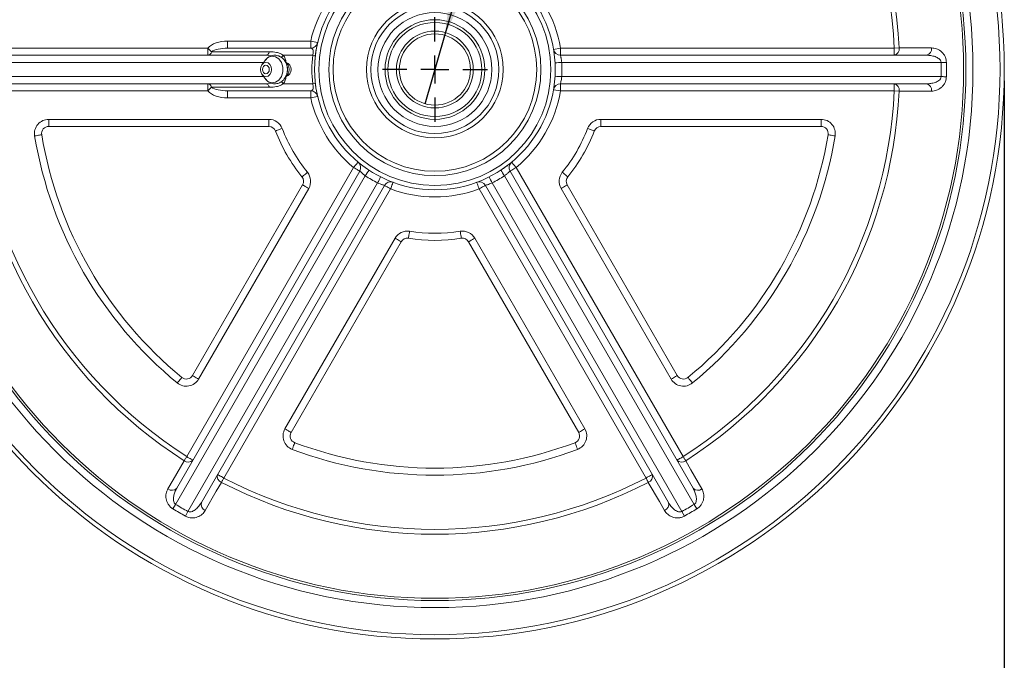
# Model space of a CAD drawing. Header units: inches. Extents: x 0.6 to 16.3, y 0.2 to 11.5.
# Tile 3 of 12: x 2.4 to 5.9, y 3.7 to 5.9. Entities that reach past the tile are written whole.
import ezdxf

# ---------------------------------------------------------------- set-up
doc = ezdxf.new("R2010")
doc.units = ezdxf.units.IN
doc.header["$MEASUREMENT"] = 0
doc.layers.add('FORMAT', color=7, linetype='Continuous')
doc.styles.add('SLDTEXTSTYLE0', font='TXT', dxfattribs={"width": 0.75})
doc.dimstyles.new('SLDDIMSTYLE0', dxfattribs={"dimtxt": 0.137795, "dimasz": 0.13, "dimexe": 0, "dimexo": 0.0625, "dimgap": 0.034449, "dimtad": 1, "dimlfac": 2, "dimrnd": 1e-09, "dimzin": 12, "dimdsep": 46, "dimlunit": 5, "dimtxsty": 'SLDTEXTSTYLE0', "dimsah": 1, "dimcen": 0.09, "dimadec": 0, "dimazin": 3, "dimtfac": 1, "dimtofl": 0, "dimtmove": 0, "dimatfit": 3, "dimfxl": 1, "dimfrac": 2, "dimtolj": 1, "dimtzin": 12, "dimarcsym": 0})
doc.dimstyles.new('SLDDIMSTYLE1', dxfattribs={"dimtxt": 0.137795, "dimasz": 0.13, "dimexe": 0, "dimexo": 0.0625, "dimgap": 0.034449, "dimtad": 1, "dimlfac": 2, "dimrnd": 1e-09, "dimzin": 12, "dimdsep": 46, "dimlunit": 5, "dimtxsty": 'SLDTEXTSTYLE0', "dimblk1": 'NONE', "dimsah": 1, "dimcen": 0, "dimadec": 0, "dimazin": 3, "dimtfac": 1, "dimtmove": 0, "dimatfit": 3, "dimldrblk": 'NONE', "dimfxl": 1, "dimfrac": 2, "dimtolj": 1, "dimtzin": 12, "dimarcsym": 0})

# ---------------------------------------------------------------- blocks, each defined once
blk = doc.blocks.new('_D')
at = {"layer": 'FORMAT'}
for p, q in [((1.8559, 5.7335), (1.8559, 2.6311)), ((5.8559, 5.7335), (5.8559, 2.6311)), ((1.8559, 2.6705), (5.8559, 2.6705))]:
    blk.add_line(p, q, dxfattribs=at)
for points in [[(1.8559, 2.6705), (1.9859, 2.6505), (1.9859, 2.6905)], [(5.8559, 2.6705), (5.7259, 2.6905), (5.7259, 2.6505)]]:
    blk.add_solid(points, dxfattribs=at)
at = {"layer": 'FORMAT', "char_height": 0.1378, "attachment_point": 1, "style": 'SLDTEXTSTYLE0'}
for s, insert in [('%%c', (3.7637, 2.8481)), ('8', (3.9715, 2.8502))]:
    blk.add_mtext(s, dxfattribs=dict(at, insert=insert))
blk = doc.blocks.new('_D_1')
at = {"layer": 'FORMAT'}
for p, q in [((4.961, 8.4003), (4.8288, 8.1798)), ((3.8907, 5.8929), (4.5431, 8.1475)), ((4.5431, 8.1475), (4.9764, 8.1475)), ((3.8212, 5.6528), (3.8907, 5.8929))]:
    blk.add_line(p, q, dxfattribs=at)
blk.add_solid([(3.8907, 5.8929), (3.946, 6.0122), (3.9076, 6.0234)], dxfattribs=at)
at = {"layer": 'FORMAT', "attachment_point": 1, "style": 'SLDTEXTSTYLE0'}
for s, insert, char_height in [('1', (4.8135, 8.4322), 0.1102), ('%%c', (4.6056, 8.3669), 0.1378), ('2', (4.8949, 8.2896), 0.1102)]:
    blk.add_mtext(s, dxfattribs=dict(at, insert=insert, char_height=char_height))
blk = doc.blocks.new('_NONE')
blk = doc.blocks.new('SW_CENTERMARKSYMBOL_0')
at = {"layer": 'FORMAT', "color": 0}
for p, q in [((0, 0.0984), (0, 0.1842)), ((0, 0), (0, 0.0492)), ((-0.0984, 0), (-0.1842, 0)), ((0, 0), (-0.0492, 0)), ((0, 0), (0, -0.0492)), ((0, 0), (0.0492, 0)), ((0.0984, 0), (0.1842, 0)), ((0, -0.0984), (0, -0.1842))]:
    blk.add_line(p, q, dxfattribs=at)

msp = doc.modelspace()

# ---------------------------------------------------------------- linework, layer by layer
at = {"color": 7, "linetype": 'Continuous', "lineweight": 15}
for p, q in [((2.24257533, 5.8478555), (3.05798953, 5.8478555)), ((3.05798953, 5.8478555), (3.07145975, 5.83535551)), ((3.05798953, 5.8478555), (3.05798953, 5.82285551)), ((3.12758756, 5.87285551), (3.12758756, 5.8478555)), ((3.12758756, 5.87285551), (3.41976307, 5.87285551)), ((3.12758756, 5.8478555), (3.41976307, 5.8478555)), ((3.41976307, 5.87285551), (3.44413086, 5.86726891)), ((3.41976307, 5.87285551), (3.41976307, 5.8478555)), ((4.27247072, 5.84366556), (4.29711711, 5.8478555)), ((4.29711711, 5.8478555), (5.46931824, 5.8478555)), ((4.29711711, 5.82285551), (4.29711711, 5.8478555)), ((5.46931824, 5.8478555), (5.4863984, 5.8486495)), ((5.46931824, 5.8478555), (5.46931824, 5.82285551)), ((2.12869511, 5.82285551), (3.26136112, 5.82285551)), ((3.07145975, 5.83535551), (3.27483134, 5.83535551)), ((3.42680291, 5.82285551), (3.3235474, 5.82285551)), ((4.29711711, 5.82285551), (5.58319846, 5.82285551)), ((3.25930664, 5.8049123), (3.24828971, 5.79003469)), ((3.33894436, 5.79003469), (3.32792744, 5.8049123)), ((5.6341355, 5.79785551), (4.30153616, 5.79785551)), ((3.24828971, 5.75567632), (3.25930664, 5.74079871)), ((3.32792744, 5.74079871), (3.33894436, 5.75567632)), ((4.30153616, 5.74785551), (5.6341355, 5.74785551)), ((3.26136112, 5.72285551), (2.12869511, 5.72285551)), ((3.05798953, 5.72285551), (3.05798953, 5.69785551)), ((3.07145975, 5.71035551), (3.05798953, 5.69785551)), ((3.27483134, 5.71035551), (3.07145975, 5.71035551)), ((3.3235474, 5.72285551), (3.42680291, 5.72285551)), ((5.58319846, 5.72285551), (4.29711711, 5.72285551)), ((4.29711711, 5.69785551), (4.29711711, 5.72285551)), ((5.46931824, 5.72285551), (5.46931824, 5.69785551)), ((3.05798953, 5.69785551), (2.24257533, 5.69785551)), ((3.41976307, 5.69785551), (3.12758756, 5.69785551)), ((3.12758756, 5.67285551), (3.12758756, 5.69785551)), ((3.41976307, 5.67285551), (3.12758756, 5.67285551)), ((3.41976307, 5.69785551), (3.41976307, 5.67285551)), ((3.41976307, 5.67285551), (3.44413086, 5.6784421)), ((4.27247072, 5.70204545), (4.29711711, 5.69785551)), ((5.46931824, 5.69785551), (4.29711711, 5.69785551)), ((5.46931824, 5.69785551), (5.4863984, 5.69706151)), ((2.49948073, 5.5978555), (3.27285159, 5.5978555)), ((2.49948073, 5.5728555), (2.49948073, 5.5978555)), ((3.27285159, 5.5728555), (2.49948073, 5.5728555)), ((3.27285159, 5.5728555), (3.27285159, 5.5978555)), ((4.43904198, 5.5978555), (5.21241283, 5.5978555)), ((4.43904198, 5.5978555), (4.43904198, 5.5728555)), ((5.21241283, 5.5728555), (4.43904198, 5.5728555)), ((5.21241283, 5.5978555), (5.21241283, 5.5728555)), ((3.57040972, 5.42829079), (3.58636151, 5.44754024)), ((4.12553205, 5.44754024), (4.14148385, 5.42829079)), ((3.61150145, 5.39946379), (2.94520182, 4.24539892)), ((2.94901965, 4.3020116), (3.59206035, 5.41579079)), ((2.98430915, 4.41313481), (3.57040972, 5.42829079)), ((4.76669175, 4.24539892), (4.10039212, 5.39946379)), ((4.11983322, 5.41579079), (4.76287391, 4.3020116)), ((4.14148385, 5.42829079), (4.72758441, 4.41313481)), ((2.98850311, 4.220399), (3.65480272, 5.37446379)), ((3.00450873, 4.6981215), (3.39119412, 5.36788026)), ((3.6786629, 5.3657908), (3.03562224, 4.25201161)), ((4.67627133, 4.25201161), (4.03323067, 5.3657908)), ((4.05709085, 5.37446379), (4.72339046, 4.220399)), ((4.32069944, 5.36788026), (4.70738483, 4.6981215)), ((3.41284473, 5.35538026), (3.02615934, 4.68562147)), ((3.70031352, 5.3532908), (3.11421296, 4.33813475)), ((4.59768061, 4.33813475), (4.01158004, 5.3532908)), ((4.68573422, 4.68562147), (4.29904883, 5.35538026)), ((3.32926825, 4.51062155), (3.71595364, 5.18038028)), ((3.73760427, 5.16788024), (3.35091886, 4.49812145)), ((4.36097471, 4.49812145), (3.9742893, 5.16788024)), ((3.99593993, 5.18038028), (4.38262532, 4.51062155)), ((2.94520182, 4.24539892), (2.93583953, 4.22966339)), ((2.97955684, 4.20442322), (2.98850311, 4.220399)), ((4.72339046, 4.220399), (4.73233673, 4.20442322)), ((4.77605403, 4.22966339), (4.76669175, 4.24539892))]:
    msp.add_line(p, q, dxfattribs=at)
at = {"color": 8, "linetype": 'Continuous', "lineweight": 15}
for p, q in [((3.28161515, 5.82084076), (3.26136112, 5.82285551)), ((3.25408104, 5.79785551), (2.07775807, 5.79785551)), ((2.07775807, 5.74785551), (3.25408104, 5.74785551)), ((3.26136112, 5.72285551), (3.28266549, 5.72497473))]:
    msp.add_line(p, q, dxfattribs=at)
at = {"color": 7, "linetype": 'Continuous', "lineweight": 15, "flags": 128}
for points in [[(5.4863984, 5.8486495), (5.52289363, 5.84863197), (5.60028097, 5.84859725)], [(3.2429367, 5.77285551), (3.24442652, 5.78242259), (3.24866925, 5.79053318), (3.25501892, 5.79595249), (3.26250888, 5.79785551), (3.26999884, 5.79595249), (3.27634852, 5.79053318), (3.28059124, 5.78242259), (3.2820811, 5.77285551), (3.28059124, 5.76328842), (3.27634852, 5.75517784), (3.26999884, 5.74975852), (3.26250888, 5.74785551), (3.25501892, 5.74975852), (3.24866925, 5.75517784), (3.24442652, 5.76328842), (3.2429367, 5.77285551)], [(3.2742522, 5.77285551), (3.27335831, 5.77859576), (3.27081269, 5.78346211), (3.26700288, 5.7867137), (3.26250888, 5.78785551), (3.25801492, 5.7867137), (3.25420512, 5.78346211), (3.25165949, 5.77859576), (3.25076556, 5.77285551), (3.25165949, 5.76711525), (3.25420512, 5.7622489), (3.25801492, 5.75899731), (3.26250888, 5.75785551), (3.26700288, 5.75899731), (3.27081269, 5.7622489), (3.27335831, 5.76711525), (3.2742522, 5.77285551)], [(5.6341355, 5.79785551), (5.63663921, 5.79788895), (5.63913017, 5.79792206), (5.641583, 5.7979545), (5.64397334, 5.79798595), (5.6462773, 5.79801609), (5.64847141, 5.79804461), (5.65053381, 5.79807125), (5.65244398, 5.79809571)], [(5.6341355, 5.74785551), (5.63663921, 5.74782206), (5.63913017, 5.74778895), (5.641583, 5.74775651), (5.64397334, 5.74772507), (5.6462773, 5.74769493), (5.64847141, 5.7476664), (5.65053381, 5.74763977), (5.65244398, 5.7476153)], [(5.60028097, 5.69711376), (5.56378735, 5.69709778), (5.4863984, 5.69706151)], [(2.45015481, 5.53967369), (2.4549663, 5.54047179), (2.45959285, 5.54123921), (2.46385684, 5.54194647), (2.46759416, 5.5425664), (2.47066136, 5.54307515), (2.47294039, 5.54345319), (2.47434382, 5.54368599), (2.4748177, 5.5437646)], [(3.29617539, 5.55685551), (3.29662356, 5.55702845), (3.2979508, 5.55754058), (3.30010615, 5.55837228), (3.30300678, 5.55949154), (3.30654119, 5.56085538), (3.31057356, 5.56241136), (3.31494894, 5.5640997), (3.31949922, 5.5658555)], [(4.41571818, 5.55685551), (4.41527001, 5.55702845), (4.41394276, 5.55754058), (4.41178741, 5.55837228), (4.40888678, 5.55949154), (4.40535238, 5.56085538), (4.40132001, 5.56241136), (4.39694462, 5.5640997), (4.39239434, 5.5658555)], [(5.26173876, 5.53967369), (5.25692727, 5.54047179), (5.25230072, 5.54123921), (5.24803673, 5.54194647), (5.24429941, 5.5425664), (5.24123221, 5.54307515), (5.23895318, 5.54345319), (5.23754974, 5.54368599), (5.23707587, 5.5437646)], [(3.38899961, 5.39607928), (3.38937346, 5.39638093), (3.3904806, 5.39727427), (3.39227856, 5.39872504), (3.39469817, 5.40067741), (3.3976465, 5.40305639), (3.40101019, 5.40577053), (3.40466002, 5.40871557), (3.40845575, 5.41177826)], [(3.57040972, 5.42829079), (3.57463354, 5.42585216), (3.57869506, 5.42350724), (3.58243817, 5.42134617), (3.58571903, 5.41945196), (3.58841156, 5.41789742), (3.59041229, 5.41674232), (3.59164435, 5.41603099), (3.59206035, 5.41579079)], [(4.11983322, 5.41579079), (4.12024922, 5.41603099), (4.12148128, 5.41674232), (4.12348201, 5.41789742), (4.12617454, 5.41945196), (4.1294554, 5.42134617), (4.13319851, 5.42350724), (4.13726003, 5.42585216), (4.14148385, 5.42829079)], [(4.32289396, 5.39607928), (4.32252011, 5.39638093), (4.32141297, 5.39727427), (4.319615, 5.39872504), (4.3171954, 5.40067741), (4.31424707, 5.40305639), (4.31088338, 5.40577053), (4.30723355, 5.40871557), (4.30343782, 5.41177826)], [(3.41284473, 5.35538026), (3.40862093, 5.3578189), (3.40455941, 5.36016381), (3.4008163, 5.36232489), (3.39753544, 5.3642191), (3.39484289, 5.36577364), (3.39284216, 5.36692874), (3.3916101, 5.36764006), (3.39119412, 5.36788026)], [(3.6786629, 5.3657908), (3.67907891, 5.36555063), (3.68031095, 5.36483931), (3.68231168, 5.36368418), (3.68500421, 5.36212964), (3.68828509, 5.36023542), (3.6920282, 5.35807435), (3.6960897, 5.35572943), (3.70031352, 5.3532908)], [(3.70031352, 5.3532908), (3.70200976, 5.35786359), (3.70364081, 5.36226065), (3.70514399, 5.36631304), (3.70646154, 5.36986493), (3.70754282, 5.37277993), (3.70834629, 5.37494596), (3.70884106, 5.3762798), (3.70900813, 5.37673017)], [(4.01158004, 5.3532908), (4.00988381, 5.35786359), (4.00825276, 5.36226065), (4.00674958, 5.36631304), (4.00543203, 5.36986493), (4.00435074, 5.37277993), (4.00354728, 5.37494596), (4.0030525, 5.3762798), (4.00288544, 5.37673017)], [(4.01158004, 5.3532908), (4.01580387, 5.35572943), (4.01986537, 5.35807435), (4.02360848, 5.36023542), (4.02688936, 5.36212964), (4.02958189, 5.36368418), (4.03158262, 5.36483931), (4.03281466, 5.36555063), (4.03323067, 5.3657908)], [(4.32069944, 5.36788026), (4.32028347, 5.36764006), (4.31905141, 5.36692874), (4.31705068, 5.36577364), (4.31435813, 5.3642191), (4.31107727, 5.36232489), (4.30733416, 5.36016381), (4.30327264, 5.3578189), (4.29904883, 5.35538026)], [(3.76312258, 5.18007928), (3.7631969, 5.18055386), (3.76341699, 5.18195938), (3.7637744, 5.18424182), (3.7642554, 5.18731342), (3.76484149, 5.19105624), (3.76551016, 5.19532639), (3.76623571, 5.19995976), (3.76699025, 5.20477829)], [(3.94877099, 5.18007928), (3.94869667, 5.18055386), (3.94847658, 5.18195938), (3.94811916, 5.18424182), (3.94763817, 5.18731342), (3.94705208, 5.19105624), (3.9463834, 5.19532639), (3.94565786, 5.19995976), (3.94490332, 5.20477829)], [(3.73760427, 5.16788024), (3.73718826, 5.16812044), (3.73595621, 5.16883177), (3.73395548, 5.1699869), (3.73126295, 5.17154144), (3.72798208, 5.17343562), (3.72423897, 5.17559673), (3.72017746, 5.17794164), (3.71595364, 5.18038028)], [(3.99593993, 5.18038028), (3.99171611, 5.17794164), (3.9876546, 5.17559673), (3.98391149, 5.17343562), (3.98063062, 5.17154144), (3.97793809, 5.1699869), (3.97593736, 5.16883177), (3.97470531, 5.16812044), (3.9742893, 5.16788024)], [(2.95110941, 4.67199482), (2.95420631, 4.67576265), (2.9571842, 4.67938571), (2.95992867, 4.68272469), (2.96233427, 4.68565139), (2.96430845, 4.68805324), (2.96577539, 4.68983801), (2.9666787, 4.69093704), (2.96698369, 4.69130818)], [(3.02615934, 4.68562147), (3.02193554, 4.68806014), (3.01787402, 4.69040502), (3.01413091, 4.69256613), (3.01085001, 4.6944603), (3.00815746, 4.69601488), (3.00615673, 4.69717001), (3.00492475, 4.69788134), (3.00450873, 4.6981215)], [(4.70738483, 4.6981215), (4.70696882, 4.69788134), (4.70573683, 4.69717001), (4.7037361, 4.69601488), (4.70104355, 4.6944603), (4.69776266, 4.69256613), (4.69401955, 4.69040502), (4.68995803, 4.68806014), (4.68573422, 4.68562147)], [(4.76078416, 4.67199482), (4.75768725, 4.67576265), (4.75470937, 4.67938571), (4.7519649, 4.68272469), (4.7495593, 4.68565139), (4.74758512, 4.68805324), (4.74611817, 4.68983801), (4.74521486, 4.69093704), (4.74490987, 4.69130818)], [(3.35091886, 4.49812145), (3.35050284, 4.49836168), (3.34927082, 4.49907301), (3.34727009, 4.50022814), (3.34457754, 4.50178264), (3.34129668, 4.50367682), (3.33755357, 4.50583793), (3.33349205, 4.50818281), (3.32926825, 4.51062155)], [(4.38262532, 4.51062155), (4.37840151, 4.50818281), (4.37434, 4.50583793), (4.37059689, 4.50367682), (4.36731603, 4.50178264), (4.36462348, 4.50022814), (4.36262275, 4.49907301), (4.36139072, 4.49836168), (4.36097471, 4.49812145)], [(3.35499215, 4.43881292), (3.35670673, 4.44337889), (3.35835543, 4.44776945), (3.35987488, 4.45181565), (3.36120667, 4.4553623), (3.36229966, 4.45827287), (3.36311181, 4.46043573), (3.36361194, 4.4617676), (3.36378083, 4.46221727)], [(4.35690142, 4.43881292), (4.35518683, 4.44337889), (4.35353814, 4.44776945), (4.35201869, 4.45181565), (4.3506869, 4.4553623), (4.34959391, 4.45827287), (4.34878175, 4.46043573), (4.34828163, 4.4617676), (4.34811274, 4.46221727)], [(2.91818547, 4.30008868), (2.93641842, 4.33170114), (2.97508143, 4.39873994)], [(2.97508143, 4.39873994), (2.97604759, 4.40024707), (2.97708693, 4.40186845), (2.97819014, 4.40358942), (2.97934762, 4.40539501), (2.98054903, 4.40726924), (2.98178373, 4.40919525), (2.98304079, 4.4111563), (2.98430915, 4.41313481)], [(3.00595976, 4.40063485), (3.00554375, 4.40087494), (3.00431169, 4.40158627), (3.00231096, 4.4027414), (2.99961841, 4.4042959), (2.99633759, 4.40619023), (2.99259448, 4.40835119), (2.98853296, 4.41069622), (2.98430915, 4.41313481)], [(4.72758441, 4.41313481), (4.72336061, 4.41069622), (4.71929909, 4.40835119), (4.71555598, 4.40619023), (4.71227516, 4.4042959), (4.70958261, 4.4027414), (4.70758188, 4.40158627), (4.70634982, 4.40087494), (4.7059338, 4.40063485)], [(4.72758441, 4.41313481), (4.72885277, 4.4111563), (4.73010984, 4.40919525), (4.73134454, 4.40726924), (4.73254594, 4.40539501), (4.73370342, 4.40358942), (4.73480664, 4.40186845), (4.73584598, 4.40024707), (4.73681213, 4.39873994)], [(4.73681213, 4.39873994), (4.75504457, 4.36712543), (4.7937081, 4.30008868)], [(3.11421296, 4.33813475), (3.10998908, 4.34057349), (3.10592756, 4.34291837), (3.10218445, 4.34507948), (3.09890363, 4.34697366), (3.09621108, 4.34852816), (3.09421035, 4.34968329), (3.09297829, 4.35039462), (3.09256228, 4.35063486)], [(3.10636052, 4.32294598), (3.10718265, 4.32453626), (3.10806711, 4.32624696), (3.10900591, 4.32806297), (3.10999091, 4.32996815), (3.11101324, 4.33194563), (3.11206395, 4.33397797), (3.11313365, 4.33604712), (3.11421296, 4.33813475)], [(4.61933129, 4.35063486), (4.61891528, 4.35039462), (4.61768322, 4.34968329), (4.61568249, 4.34852816), (4.61298994, 4.34697366), (4.60970912, 4.34507948), (4.60596601, 4.34291837), (4.60190449, 4.34057349), (4.59768061, 4.33813475)], [(4.60553305, 4.32294598), (4.60471092, 4.32453626), (4.60382646, 4.32624696), (4.60288766, 4.32806297), (4.60190265, 4.32996815), (4.60088032, 4.33194563), (4.59982962, 4.33397797), (4.59875992, 4.33604712), (4.59768061, 4.33813475)], [(3.10636052, 4.32294598), (3.08809772, 4.29134891), (3.04937399, 4.22434693)], [(4.66251958, 4.22434693), (4.64425891, 4.2559434), (4.60553305, 4.32294598)]]:
    msp.add_lwpolyline(points, dxfattribs=at)
at = {"color": 8, "linetype": 'Continuous', "lineweight": 15, "flags": 128}
msp.add_lwpolyline([(3.25930664, 5.8049123), (3.26956064, 5.81461544), (3.28247013, 5.81930714), (3.29583476, 5.81772528), (3.30784955, 5.81008352), (3.31689181, 5.7974139), (3.32174034, 5.78142754), (3.32174034, 5.76428347), (3.31689181, 5.74829711), (3.30784955, 5.73562749), (3.29583476, 5.72798573), (3.28247013, 5.72640387), (3.26956064, 5.73109557), (3.25930664, 5.74079871)], dxfattribs=at)
at = {"color": 7, "linetype": 'Continuous', "lineweight": 15}
for radius in [2, 1.985, 1.89, 1.865, 1.85709853, 0.4225, 0.4075, 0.3725, 0.3575, 0.24, 0.225, 0.2, 0.175, 0.165, 0.135, 0.125]:
    msp.add_circle((3.85594678, 5.77285551), radius, dxfattribs=at)
for centre, radius, start, end in [((3.85594678, 5.77285551), 1.63221234, 122.66156434, 177.33843566), ((3.85594678, 5.77285551), 1.61511381, 122.66156434, 177.33843566), ((3.85594678, 5.77285551), 1.61511381, 2.66156434, 57.33843566), ((3.85594678, 5.77285551), 1.63221234, 2.66156434, 57.33843566), ((3.85594678, 5.77285551), 0.4475, 129.64817733, 167.08744612), ((3.85594678, 5.77285551), 0.4475, 9.64817733, 50.35182267), ((3.41976305, 5.87285551), 0.025, 270, 347.08744612), ((5.46423889, 5.84477096), 0.02249637, 283.04904658, 9.92781193), ((5.5781338, 5.84475541), 0.02247791, 283.02151375, 9.84109797), ((3.05566601, 5.83886725), 0.01617945, 278.25675262, 347.46419421), ((3.25903758, 5.83886727), 0.01617948, 278.25681081, 347.46413602), ((3.87150085, 5.77285551), 0.4475, 173.5848416, 186.4151584), ((3.42596211, 5.8032163), 0.0196572, 58.97964474, 87.54853688), ((4.2971171, 5.84785551), 0.025, 189.64817733, 270), ((3.28269966, 5.77285551), 0.05543636, 324.67153696, 35.32846304), ((3.32511867, 5.77285551), 0.02612996, 288.21314326, 71.78685674), ((3.31440544, 5.77285551), 0.02995468, 325.00493774, 34.99506226), ((4.41624245, 3.64472339), 2.15618539, 93.04950125, 93.68167645), ((3.85473504, 5.77285551), 0.4475, 356.79745113, 3.20254887), ((4.41624245, 7.90098762), 2.15618539, 266.31832355, 266.95049875), ((3.05566601, 5.70684376), 0.01617945, 12.53580579, 81.74324738), ((3.25903758, 5.70684374), 0.01617948, 12.53586398, 81.74318919), ((3.42596211, 5.74249471), 0.0196572, 272.45146312, 301.02035526), ((4.2971171, 5.69785551), 0.025, 90, 170.35182267), ((5.46423889, 5.70094005), 0.02249637, 350.07218807, 76.95095342), ((5.5781338, 5.7009556), 0.02247791, 350.15890203, 76.97848625), ((3.85594678, 5.77285551), 1.63221234, 182.66156434, 237.33843566), ((3.85594678, 5.77285551), 1.61511381, 182.66156434, 237.33843566), ((3.41976305, 5.67285551), 0.025, 12.91255388, 90), ((3.85594678, 5.77285551), 0.4475, 192.91255388, 230.35182267), ((3.85594678, 5.77285551), 0.4475, 309.64817733, 350.35182267), ((3.85594678, 5.77285551), 1.61511381, 302.66156434, 357.33843566), ((3.85594678, 5.77285551), 1.63221234, 302.66156434, 357.33843566), ((2.49948079, 5.54785551), 0.05, 90, 189.41802722), ((2.49948079, 5.54785551), 0.025, 90, 189.41802722), ((3.27285159, 5.54785551), 0.05, 21.10019602, 90), ((3.27285159, 5.54785551), 0.025, 21.10019602, 90), ((4.43904197, 5.54785551), 0.05, 90, 158.89980398), ((4.43904197, 5.54785551), 0.025, 90, 158.89980398), ((5.21241278, 5.54785551), 0.05, 350.58197278, 90), ((5.21241278, 5.54785551), 0.025, 350.58197278, 90), ((3.85594678, 5.77285551), 1.425, 189.41802722, 230.58197278), ((3.85594678, 5.77285551), 1.4, 189.41802722, 230.58197278), ((3.85594678, 5.77285551), 0.6, 201.10019602, 218.89980398), ((3.85594678, 5.77285551), 0.575, 201.10019602, 218.89980398), ((3.85594678, 5.77285551), 0.575, 321.10019602, 338.89980398), ((3.85594678, 5.77285551), 0.6, 321.10019602, 338.89980398), ((3.85594678, 5.77285551), 1.4, 309.41802722, 350.58197278), ((3.85594678, 5.77285551), 1.425, 309.41802722, 350.58197278), ((3.57040972, 5.4282908), 0.025, 330, 50.35182267), ((4.14148385, 5.4282908), 0.025, 129.64817733, 210), ((3.36954347, 5.38038026), 0.025, 330, 38.89980398), ((3.36954347, 5.38038026), 0.05, 330, 38.89980398), ((5.4186936, 4.22363724), 2.15604071, 146.31825471, 146.95047212), ((3.85655266, 5.77390491), 0.4475, 236.79745113, 243.20254887), ((1.73307709, 6.35154467), 2.15585631, 333.04942621, 333.68169768), ((5.97881648, 6.35154467), 2.15585631, 206.31830232, 206.95057379), ((3.85534091, 5.77390491), 0.4475, 296.79745113, 303.20254887), ((2.29319997, 4.22363724), 2.15604071, 33.04952788, 33.68174529), ((4.34235009, 5.38038026), 0.05, 141.10019602, 210), ((4.34235009, 5.38038026), 0.025, 141.10019602, 210), ((3.70031353, 5.3532908), 0.025, 69.64817733, 150), ((4.01158004, 5.3532908), 0.025, 30, 110.35182267), ((3.85594678, 5.77285551), 0.4475, 249.64817733, 290.35182267), ((3.7592549, 5.15538026), 0.05, 81.10019602, 150), ((3.85594678, 5.77285551), 0.575, 261.10019602, 278.89980398), ((3.95263866, 5.15538026), 0.05, 30, 98.89980398), ((3.7592549, 5.15538026), 0.025, 81.10019602, 150), ((3.85594678, 5.77285551), 0.6, 261.10019602, 278.89980398), ((3.95263866, 5.15538026), 0.025, 30, 98.89980398), ((2.98285807, 4.71062149), 0.05, 230.58197278, 330), ((2.98285807, 4.71062149), 0.025, 230.58197278, 330), ((4.7290355, 4.71062149), 0.05, 210, 309.41802722), ((4.7290355, 4.71062149), 0.025, 210, 309.41802722), ((3.3725695, 4.48562149), 0.05, 150, 249.41802722), ((3.3725695, 4.48562149), 0.025, 150, 249.41802722), ((4.33932407, 4.48562149), 0.025, 290.58197278, 30), ((4.33932407, 4.48562149), 0.05, 290.58197278, 30), ((3.85594678, 5.77285551), 1.4, 249.41802722, 290.58197278), ((3.85594678, 5.77285551), 1.425, 249.41802722, 290.58197278), ((2.98952007, 4.41599143), 0.02249641, 230.07236066, 316.95097555), ((4.7223735, 4.41599143), 0.02249641, 223.04902445, 309.92763934), ((3.11408139, 4.34407602), 0.02249646, 163.04924759, 249.927794), ((3.85594678, 5.77285551), 1.61511381, 242.66156434, 297.33843566), ((4.59781217, 4.34407602), 0.02249646, 290.072206, 16.95075241), ((2.9325862, 4.31734762), 0.02247781, 230.15864368, 316.97843232), ((3.85594678, 5.77285551), 1.63221234, 242.66156434, 297.33843566), ((4.77930737, 4.31734762), 0.02247781, 223.02156768, 309.84135632), ((3.05712029, 4.24544776), 0.02247777, 163.0213638, 249.84136611), ((4.65477328, 4.24544776), 0.02247777, 290.15863389, 16.9786362)]:
    msp.add_arc(centre, radius, start, end, dxfattribs=at)
at = {"color": 8, "linetype": 'Continuous', "lineweight": 15}
for centre, radius, start, end in [((3.28358892, 5.85496693), 0.0512623, 309.41755217, 321.2139509), ((3.28403629, 5.69116947), 0.05064714, 38.72796266, 50.03943113)]:
    msp.add_arc(centre, radius, start, end, dxfattribs=at)
at = {"color": 7, "linetype": 'Continuous', "lineweight": 15}
for centre, major_axis, ratio, start_param, end_param in [((3.12758754, 5.82285551), (0.08036484, 0), 0.6221626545, 1.5707963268, 2.617993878), ((3.12758754, 5.82285551), (0.06481077, 0), 0.3857383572, 1.5707963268, 2.617993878), ((3.26544814, 5.79785551), (0.06708725, 0), 0.7452981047, 0, 0.5235987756), ((3.75759282, 5.77285551), (1.87670957, 0), 0.9986594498, 6.2698458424, 6.2965247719), ((3.26544814, 5.74785551), (0.06708725, 0), 0.7452981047, 5.7595865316, 6.2831853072), ((3.12758754, 5.72285551), (0.06481077, 0), 0.3857383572, 3.6651914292, 4.7123889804), ((3.12758754, 5.72285551), (-0.08036484, 0), 0.6221626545, 0.5235987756, 1.5707963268), ((3.90512377, 5.85803254), (0.93835479, 1.62527817), 0.9986594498, 3.1282531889, 3.1549321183), ((3.8067698, 5.85803254), (-0.93835479, 1.62527817), 0.9986594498, 3.1282531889, 3.1549321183)]:
    msp.add_ellipse(centre, major_axis=major_axis, ratio=ratio, start_param=start_param, end_param=end_param, dxfattribs=at)
for points, knots in [([(3.41976305, 5.84785551), (3.42120759, 5.84785551), (3.42254522, 5.84754265), (3.42494717, 5.84606976), (3.42601722, 5.84490465), (3.42763605, 5.84125317), (3.42820248, 5.83869085), (3.42827371, 5.83338583), (3.4281649, 5.83140329), (3.42766339, 5.82716117), (3.42727886, 5.82497202), (3.42680292, 5.82285551)], [0, 0, 0, 0, 0.25, 0.25, 0.5, 0.5, 0.75, 0.75, 0.875, 0.875, 1, 1, 1, 1]), ([(5.65244401, 5.79809571), (5.65239006, 5.80213216), (5.65182889, 5.80612708), (5.64985107, 5.8136853), (5.64845, 5.81722966), (5.64500465, 5.82380536), (5.64301426, 5.82674592), (5.63861227, 5.83207771), (5.6361936, 5.83446131), (5.63117931, 5.83858999), (5.62856023, 5.84036372), (5.62312752, 5.84340129), (5.62031645, 5.84465737), (5.61186552, 5.84762051), (5.60612401, 5.84859475), (5.6002809, 5.84859725)], [0, 0, 0, 0, 0.125, 0.125, 0.25, 0.25, 0.375, 0.375, 0.5, 0.5, 0.625, 0.625, 0.75, 0.75, 1, 1, 1, 1]), ([(3.33707797, 5.78396111), (3.33551359, 5.78933248), (3.33253762, 5.79955059), (3.32294136, 5.81163762), (3.31108602, 5.8197863), (3.29713412, 5.82355414), (3.28259899, 5.82228463), (3.26975159, 5.81580899), (3.26173179, 5.80924773), (3.25921379, 5.80454499), (3.25895229, 5.80405661)], [0, 0, 0, 0, 0.1561169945, 0.2969856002, 0.4336554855, 0.5679478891, 0.7112048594, 0.8483784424, 0.9842541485, 1, 1, 1, 1]), ([(3.27483135, 5.83535551), (3.28356034, 5.83535551), (3.29198778, 5.8347822), (3.30413375, 5.83204725), (3.30806427, 5.83081377), (3.31581026, 5.82749091), (3.3196391, 5.82537811), (3.3235474, 5.82285551)], [0, 0, 0, 0, 0.5, 0.5, 0.75, 0.75, 1, 1, 1, 1]), ([(3.43942285, 5.84366556), (3.43942285, 5.84366556), (3.43921775, 5.84248602), (3.43848751, 5.83796502), (3.43795522, 5.83456479), (3.43707295, 5.8281334), (3.43675972, 5.82572466), (3.43614366, 5.82058683), (3.43584014, 5.81785698), (3.43525993, 5.81206382), (3.43498414, 5.80899834), (3.43449928, 5.8028197), (3.43428633, 5.79967082), (3.43410661, 5.79645886)], [0, 0, 0, 0, 0.25, 0.25, 0.5, 0.5, 0.625, 0.625, 0.75, 0.75, 0.875, 0.875, 1, 1, 1, 1]), ([(4.30153617, 5.79785551), (4.30116681, 5.80115614), (4.30068656, 5.80438308), (4.29988186, 5.80890464), (4.29960488, 5.81033436), (4.29905018, 5.81304248), (4.29877079, 5.81432709), (4.29799675, 5.81778929), (4.29754832, 5.81966673), (4.29702959, 5.82218572), (4.29695678, 5.82285551), (4.2971171, 5.82285551)], [0, 0, 0, 0, 0.25, 0.25, 0.375, 0.375, 0.5, 0.5, 0.75, 0.75, 1, 1, 1, 1]), ([(5.58319847, 5.82285551), (5.58817576, 5.82285551), (5.59312269, 5.82248681), (5.60295043, 5.82096328), (5.60786094, 5.81980407), (5.61733192, 5.816443), (5.6219965, 5.81424577), (5.62810873, 5.80951988), (5.63002719, 5.80767126), (5.63302071, 5.80324182), (5.63406133, 5.80062902), (5.63413542, 5.79785551)], [0, 0, 0, 0, 0.25, 0.25, 0.5, 0.5, 0.75, 0.75, 0.875, 0.875, 1, 1, 1, 1]), ([(3.25981919, 5.74105474), (3.26124668, 5.73896212), (3.26538159, 5.73290057), (3.27563068, 5.72631574), (3.2894082, 5.72218142), (3.30394891, 5.72330208), (3.31718435, 5.72938894), (3.32770506, 5.73932858), (3.33519521, 5.75240674), (3.3383741, 5.76762631), (3.33894466, 5.77886191), (3.33708814, 5.78393334), (3.33707797, 5.78396111)], [0, 0, 0, 0, 0.0602246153, 0.1744485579, 0.2865901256, 0.4064744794, 0.521144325, 0.6344994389, 0.7510118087, 0.8726908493, 0.9993028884, 1, 1, 1, 1]), ([(3.43410661, 5.74925216), (3.43434031, 5.74559064), (3.43491378, 5.7366056), (3.43620997, 5.72403691), (3.43710266, 5.71755872), (3.43749519, 5.71471015)], [0, 0, 0, 0, 0.2781673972, 0.6825978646, 1, 1, 1, 1]), ([(4.2971171, 5.72285551), (4.29703695, 5.72285551), (4.2970136, 5.72301797), (4.29707265, 5.72365754), (4.29715701, 5.7241434), (4.29754729, 5.72604061), (4.29799435, 5.72791148), (4.29902541, 5.73252233), (4.29961315, 5.73529886), (4.3006796, 5.74128646), (4.30116684, 5.74455521), (4.30153617, 5.74785551)], [0, 0, 0, 0, 0.125, 0.125, 0.25, 0.25, 0.5, 0.5, 0.75, 0.75, 1, 1, 1, 1]), ([(5.63413542, 5.74785551), (5.63406122, 5.74507812), (5.63300517, 5.74243954), (5.63001313, 5.73802569), (5.62811667, 5.736197), (5.62197405, 5.73144844), (5.61733698, 5.72927014), (5.60786389, 5.72590765), (5.60299555, 5.72475614), (5.59312843, 5.72322368), (5.58817316, 5.72285551), (5.58319847, 5.72285551)], [0, 0, 0, 0, 0.125, 0.125, 0.25, 0.25, 0.5, 0.5, 0.75, 0.75, 1, 1, 1, 1]), ([(5.6002809, 5.69711376), (5.60612166, 5.69711626), (5.61191701, 5.6980959), (5.62328164, 5.70210621), (5.62869005, 5.70506038), (5.63626474, 5.71131387), (5.63865704, 5.71368243), (5.64303255, 5.71899242), (5.64505286, 5.7219861), (5.64847118, 5.7285336), (5.64987802, 5.732102), (5.65184575, 5.73967566), (5.65239008, 5.74357999), (5.65244401, 5.7476153)], [0, 0, 0, 0, 0.25, 0.25, 0.5, 0.5, 0.625, 0.625, 0.75, 0.75, 0.875, 0.875, 1, 1, 1, 1]), ([(3.3235474, 5.72285551), (3.3196391, 5.7203329), (3.31581026, 5.7182201), (3.30806427, 5.71489724), (3.30413375, 5.71366376), (3.29198778, 5.71092882), (3.28356034, 5.71035551), (3.27483135, 5.71035551)], [0, 0, 0, 0, 0.25, 0.25, 0.5, 0.5, 1, 1, 1, 1]), ([(3.42680292, 5.72285551), (3.42727918, 5.7207376), (3.42766081, 5.71856737), (3.4281644, 5.71431622), (3.42827344, 5.71234278), (3.4282034, 5.70701458), (3.4276436, 5.70448375), (3.42602643, 5.70081837), (3.42495657, 5.69965001), (3.42255634, 5.69817222), (3.42120843, 5.69785551), (3.41976305, 5.69785551)], [0, 0, 0, 0, 0.125, 0.125, 0.25, 0.25, 0.5, 0.5, 0.75, 0.75, 1, 1, 1, 1]), ([(4.08730797, 5.41933286), (4.09036209, 5.42136602), (4.09785661, 5.42635519), (4.10809336, 5.43376202), (4.11325727, 5.43777425), (4.11552793, 5.43953849)], [0, 0, 0, 0, 0.278167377, 0.6825976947, 1, 1, 1, 1]), ([(3.59206035, 5.4157908), (3.59210043, 5.41586021), (3.5922528, 5.4157992), (3.59277716, 5.41542828), (3.59315574, 5.41511229), (3.59460365, 5.4138257), (3.59600033, 5.4125031), (3.59947792, 5.40930475), (3.60158859, 5.40740748), (3.60624079, 5.40349011), (3.60882798, 5.40143377), (3.61150146, 5.39946378)], [0, 0, 0, 0, 0.125, 0.125, 0.25, 0.25, 0.5, 0.5, 0.75, 0.75, 1, 1, 1, 1]), ([(4.10039211, 5.39946378), (4.10306586, 5.40143397), (4.10562036, 5.40346335), (4.10913378, 5.40642102), (4.11023348, 5.40737575), (4.11230142, 5.40921019), (4.11327423, 5.41009446), (4.11588557, 5.4124959), (4.11728726, 5.41382297), (4.11920941, 5.4155317), (4.11975305, 5.41592964), (4.11983321, 5.4157908)], [0, 0, 0, 0, 0.25, 0.25, 0.375, 0.375, 0.5, 0.5, 0.75, 0.75, 1, 1, 1, 1]), ([(3.65480273, 5.37446378), (3.65784584, 5.37313334), (3.66088058, 5.37193577), (3.66519871, 5.37037189), (3.66657538, 5.36989689), (3.66919802, 5.36902322), (3.67045023, 5.36862288), (3.6738356, 5.36756211), (3.67568572, 5.36701175), (3.67812661, 5.36620149), (3.67874305, 5.36592964), (3.67866289, 5.3657908)], [0, 0, 0, 0, 0.25, 0.25, 0.375, 0.375, 0.5, 0.5, 0.75, 0.75, 1, 1, 1, 1]), ([(4.03323067, 5.3657908), (4.0331906, 5.36586021), (4.03331962, 5.36596167), (4.03390302, 5.36623031), (4.03436597, 5.36640018), (4.03620415, 5.36701081), (4.03804789, 5.36755907), (4.04255654, 5.36897157), (4.04525496, 5.36985084), (4.0509736, 5.37192107), (4.05404804, 5.37313348), (4.05709084, 5.37446378)], [0, 0, 0, 0, 0.125, 0.125, 0.25, 0.25, 0.5, 0.5, 0.75, 0.75, 1, 1, 1, 1]), ([(2.91818545, 4.30008872), (2.91526724, 4.29502922), (2.91321795, 4.28952048), (2.91100867, 4.27767327), (2.91086285, 4.27151237), (2.91249119, 4.26182575), (2.91334627, 4.25856968), (2.9157571, 4.25212537), (2.91733954, 4.2488789), (2.92130068, 4.24264479), (2.92368759, 4.23964224), (2.92926271, 4.2341513), (2.9323718, 4.23172773), (2.93583951, 4.22966337)], [0, 0, 0, 0, 0.25, 0.25, 0.5, 0.5, 0.625, 0.625, 0.75, 0.75, 0.875, 0.875, 1, 1, 1, 1]), ([(2.94520183, 4.24539897), (2.94283365, 4.24685192), (2.94107659, 4.24908578), (2.93875011, 4.25388389), (2.93811464, 4.25644062), (2.93707358, 4.26413456), (2.93750565, 4.26923953), (2.9393302, 4.27912471), (2.94076713, 4.28391658), (2.94437354, 4.29322798), (2.94653232, 4.29770346), (2.94901967, 4.30201167)], [0, 0, 0, 0, 0.125, 0.125, 0.25, 0.25, 0.5, 0.5, 0.75, 0.75, 1, 1, 1, 1]), ([(4.7628739, 4.30201167), (4.76536254, 4.29770121), (4.7675167, 4.2932327), (4.77111116, 4.28395986), (4.77256251, 4.27912762), (4.77438723, 4.26924498), (4.77481666, 4.26410672), (4.77378003, 4.25645043), (4.77313832, 4.25386469), (4.77079906, 4.2490575), (4.76905662, 4.2468499), (4.76669174, 4.24539897)], [0, 0, 0, 0, 0.25, 0.25, 0.5, 0.5, 0.75, 0.75, 0.875, 0.875, 1, 1, 1, 1]), ([(4.77605406, 4.22966337), (4.77952275, 4.23172832), (4.78270186, 4.23421177), (4.78825856, 4.23970372), (4.79062753, 4.24268926), (4.79459958, 4.24896087), (4.79615099, 4.25215488), (4.79856746, 4.25863301), (4.79942238, 4.26191944), (4.80049078, 4.26832629), (4.80071733, 4.27148134), (4.8006316, 4.27770499), (4.80031386, 4.28076748), (4.79865454, 4.28956778), (4.7966275, 4.29502719), (4.79370812, 4.30008872)], [0, 0, 0, 0, 0.125, 0.125, 0.25, 0.25, 0.375, 0.375, 0.5, 0.5, 0.625, 0.625, 0.75, 0.75, 1, 1, 1, 1]), ([(2.97955683, 4.20442317), (2.98307947, 4.20245166), (2.98681976, 4.20094019), (2.99435428, 4.19887393), (2.99812432, 4.19831511), (3.00554172, 4.19801102), (3.00908351, 4.19826446), (3.01590197, 4.19941081), (3.01917557, 4.20031363), (3.02525826, 4.2025918), (3.02810389, 4.20397313), (3.03345086, 4.2071592), (3.03594418, 4.20896562), (3.04273581, 4.21480277), (3.04645028, 4.21928795), (3.049374, 4.22434698)], [0, 0, 0, 0, 0.125, 0.125, 0.25, 0.25, 0.375, 0.375, 0.5, 0.5, 0.625, 0.625, 0.75, 0.75, 1, 1, 1, 1]), ([(3.03562221, 4.25201167), (3.03313357, 4.24770121), (3.0303408, 4.24360139), (3.02410752, 4.23585208), (3.02064835, 4.23217906), (3.0130021, 4.22565748), (3.00876695, 4.22271646), (3.00161809, 4.21978606), (2.99905791, 4.21904893), (2.99372514, 4.21867119), (2.99094208, 4.21907638), (2.9885031, 4.22039897)], [0, 0, 0, 0, 0.25, 0.25, 0.5, 0.5, 0.75, 0.75, 0.875, 0.875, 1, 1, 1, 1]), ([(4.66251957, 4.22434698), (4.66544211, 4.21928998), (4.66918818, 4.21476088), (4.67834352, 4.20692398), (4.68360612, 4.20371724), (4.69280914, 4.20028412), (4.69605652, 4.1993966), (4.70284287, 4.19826229), (4.70644562, 4.19800949), (4.71382508, 4.19832288), (4.71761882, 4.19888873), (4.72516168, 4.20097146), (4.72881509, 4.20245222), (4.73233674, 4.20442317)], [0, 0, 0, 0, 0.25, 0.25, 0.5, 0.5, 0.625, 0.625, 0.75, 0.75, 0.875, 0.875, 1, 1, 1, 1]), ([(4.72339047, 4.22039897), (4.72094809, 4.21907454), (4.71813498, 4.21866981), (4.71281645, 4.21905407), (4.71028453, 4.21978211), (4.70310085, 4.22272749), (4.69889585, 4.22565417), (4.69124731, 4.23217686), (4.68781589, 4.23581722), (4.68155519, 4.24359616), (4.6787587, 4.24770346), (4.67627136, 4.25201167)], [0, 0, 0, 0, 0.125, 0.125, 0.25, 0.25, 0.5, 0.5, 0.75, 0.75, 1, 1, 1, 1])]:
    msp.add_open_spline(points, degree=3, knots=knots, dxfattribs=at)
for points in [[(5.65244401, 5.79809571), (5.6526689, 5.78126891), (5.6526689, 5.7644421), (5.65244401, 5.7476153)], [(2.97955683, 4.20442317), (2.96487195, 4.21264181), (2.95029951, 4.22105521), (2.93583951, 4.22966337)], [(4.77605406, 4.22966337), (4.76159406, 4.22105521), (4.74702162, 4.21264181), (4.73233674, 4.20442317)]]:
    msp.add_open_spline(points, degree=3, dxfattribs=at)

# ---------------------------------------------------------------- block references
at = {"layer": 'FORMAT'}
msp.add_blockref('SW_CENTERMARKSYMBOL_0', (3.85594678, 5.77285551), dxfattribs=at)

# ---------------------------------------------------------------- dimensions: what is measured, and where the dimension line sits
dim = msp.add_diameter_dim_2p(p1=(3.82119911, 5.6527822), p2=(3.89069446, 5.89292881), dimstyle='SLDDIMSTYLE1', dxfattribs=at)
dim.commit()
dim.dimension.update_dxf_attribs({"geometry": '_D_1', "text_midpoint": (4.79099947, 8.29005028), "dimtype": 163})
dim = msp.add_linear_dim(base=(5.85594678, 2.6704933), p1=(1.85594678, 5.77285551), p2=(5.85594678, 5.77285551), text='%%c<>', dimstyle='SLDDIMSTYLE0', dxfattribs=at)
dim.commit()
dim.dimension.update_dxf_attribs({"geometry": '_D', "text_midpoint": (3.91849268, 2.6704933), "dimtype": 160})

doc.saveas('drawing.dxf')
